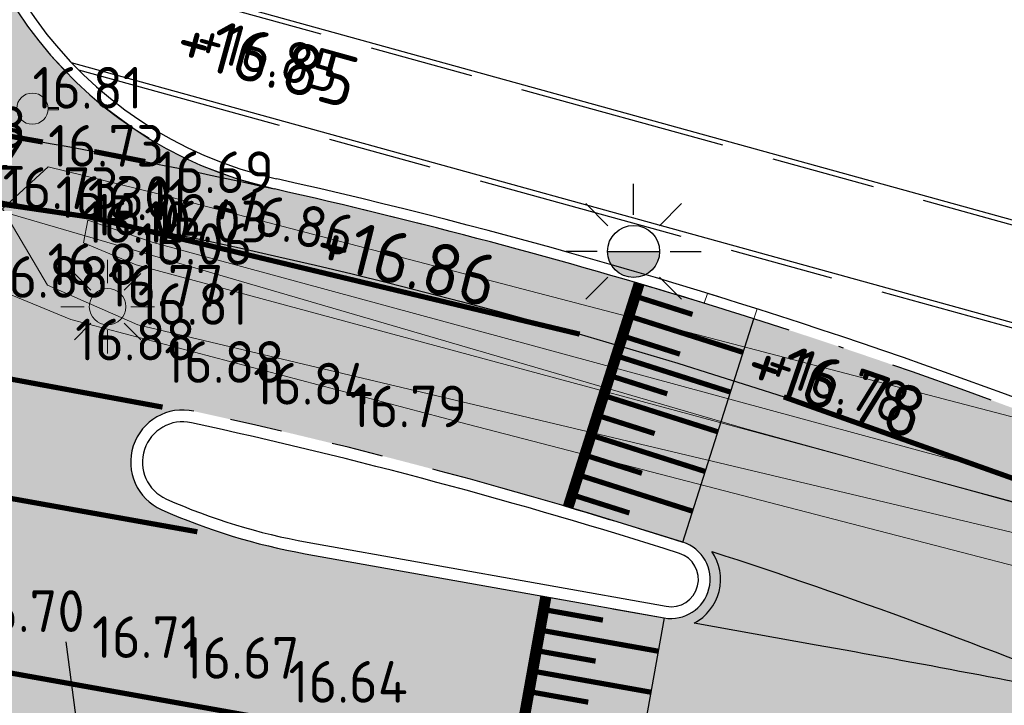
# Model space of a CAD drawing. Header units: metres. Extents: x 174255 to 175175, y 462028 to 462911.
# Tile 39 of 256: x 174583 to 174602, y 462260 to 462274. Entities that reach past the tile are written whole.
import ezdxf
from ezdxf import colors
from ezdxf.entities.mleader import LeaderData, LeaderLine
from ezdxf.enums import TextEntityAlignment as Align
from ezdxf.lldxf.tags import DXFTag
from ezdxf.math import Vec2, Vec3

# ---------------------------------------------------------------- set-up
doc = ezdxf.new("R2010")
doc.units = ezdxf.units.M
for name, pattern in [('VH-GELEIDEBAND_50X200', [8, 4, -2, 0, -2]), ('VH-OPSLUITBAND', [10, 4, -2, 2, -2]), ('VH-OPSLUITBAND_100X200', [16, 8, -2, 4, -2]), ('VH-RWSBAND_110X220', [24, 10, -2, 2, -2, 2, -2, 2, -2]), ('VW-1-1_STREEP', [2, 1, -1])]:
    doc.linetypes.add(name, pattern=pattern)
doc.layers.add('-DR-nw-txt kader', color=50, linetype='Continuous')
doc.layers.add('N-WE-VH-MATERIAALGRENS-G', color=15, linetype='Continuous')
for name, color, linetype, lineweight in [('B-ME-AL-PEIL_BRM-T20', 8, 'Continuous', 20), ('B-ME-AL-PEIL_MAAIVELD-T20', 8, 'Continuous', 20), ('B-ME-IE-MEUBILAIR_WEGMEUBILAIR_LICHTMAST-S', 8, 'Continuous', 20), ('B-ME-IE-MEUBILAIR_WEGMEUBILAIR_STRAATNAAMBORD-S', 8, 'Continuous', 20), ('B-ME-WH-WATERGANG_SLOOT_BODEM-G', 8, 'Continuous', 20), ('B-ME-WH-WATERGANG_SLOOT_INSTEEK-G', 8, 'Continuous', 20), ('B-WE-IE-MEUBILAIR_WEGMEUBILAIR-LICHTMAST-ARMATUUR-6.00-S', 252, 'Continuous', 25), ('B-WE-RI-PERSLEIDING-G', 8, 'RI-PERS', 20), ('B-WE-VH-KANTOPSLUITING_ACHTERKANTBAND-G', 252, 'Continuous', 25), ('B-WE-VH-KANTOPSLUITING_EINDVERLOOPBAND_200X200-G', 252, 'Continuous', 25), ('B-WE-VH-KANTOPSLUITING_GELEIDEBAND_50-200X200-G', 252, 'VH-GELEIDEBAND_50X200', 25), ('B-WE-VH-KANTOPSLUITING_OPSLUITBAND_100X200-G', 252, 'VH-OPSLUITBAND_100X200', 25), ('B-WE-VH-KANTOPSLUITING_OPSLUITBAND_200X200-G', 252, 'VH-OPSLUITBAND', 20), ('B-WE-VH-KANTOPSLUITING_TROTTOIRBAND_RWS_115-225X250-G', 252, 'VH-RWSBAND_110X220', 25), ('B-WE-VH-KANTOPSLUITING_VERLOOPBAND_50-200X200-200X200-G', 252, 'Continuous', 20), ('B-WE-VH-NAP-T20', 252, 'Continuous', 25), ('B-WE-VW-MARKERING_DWARS_STREEP_DOORGETROKKEN_020-G', 8, 'Continuous', 13), ('B-WE-VW-MARKERING_LANGS_STREEP_11_010-G', 8, 'VW-1-1_STREEP', 13), ('B-WE-VW-MARKERING_LANGS_STREEP_DOORGETROKKEN_010-G', 8, 'Continuous', 20), ('B-WE-VW-MARKERING_PUNTSTUK-G', 252, 'Continuous', 25), ('B-XX-KG-GRENS_PERCEEL-BEREKEND-G', 213, 'Continuous', 20), ('B-XX-KG-GRENS_PERCEEL-G', 213, 'Continuous', 20), ('N-WE-VH-NAP-T20', 7, 'Continuous', 25), ('N-WE-VH-VERHARDING_ASFALT_RIJBAAN-V', 254, 'Continuous', 25), ('N-WE-VH-VERHARDING_ASFALT_ROOD-V', 11, 'Continuous', 25), ('N-WE-VH-VERHARDING_DREMPEL_ASFALT-G', 30, 'Continuous', 25), ('N-WE-VW-MARKERING_DWARS_STREEP_DOORGETROKKEN_020-G', 7, 'Continuous', 13), ('N-WE-VW-MARKERING_LANGS_STREEP_11_010-G', 7, 'VW-1-1_STREEP', 13), ('N-WE-VW-MARKERING_LANGS_STREEP_DOORGETROKKEN_010-G', 7, 'Continuous', 20), ('N-WE-VW-MARKERING_PUNTSTUK-G', 7, 'Continuous', 25), ('N-WE-VW-MARKERING_PUNTSTUK-V', 7, 'Continuous', 25)]:
    doc.layers.add(name, color=color, linetype=linetype, lineweight=lineweight)
doc.styles.add('CE', font='txt', dxfattribs={"height": 1.8})
doc.styles.add('NLCS-ISO-M500-T20', font='NLCS-ISO.ttf', dxfattribs={"height": 1})
doc.styles.get("Standard").update_dxf_attribs({"font": 'isocpeur.ttf'})
tags = doc.linetypes.add('RI-PERS', pattern='A,7,-2,["P",Standard,S=1.8,R=0,X=-0.5,Y=-0.9],-2,7,-2,[102,NLCS.SHX,S=1,R=180,X=0,Y=0],-2', length=22).pattern_tags.tags
tags[6] = DXFTag(74, 10)

# ---------------------------------------------------------------- blocks, each defined once
blk = doc.blocks.new('050')
at = {"color": 0, "linetype": 'Continuous'}
for p, q in [((-0.5, -0.02), (-0.5, 0.02)), ((-0.5, 0.02), (-0.3, 0.02)), ((-0.5, 0), (-0.3, 0)), ((0.5, 0.02), (0.3, 0.02)), ((0.5, 0), (0.3, 0)), ((0.5, -0.02), (0.5, 0.02)), ((-0.3, -0.02), (-0.5, -0.02)), ((0.3, -0.02), (0.5, -0.02))]:
    blk.add_line(p, q, dxfattribs=at)
blk.add_circle((0, 0), 0.3)
blk = doc.blocks.new('Lichtmast bestaand')
for p, q in [((0, 0.4500000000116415), (0, 0.9000000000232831)), ((-0.3181980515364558, 0.3181980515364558), (-0.6363961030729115, 0.6363961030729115)), ((0.3181980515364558, 0.3181980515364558), (0.6363961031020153, 0.6363961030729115)), ((-0.4500000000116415, 0), (-0.8999999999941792, 0)), ((0.4500000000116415, 0), (0.8999999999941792, 0)), ((-0.3181980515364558, -0.3181980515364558), (-0.6363961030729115, -0.6363961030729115)), ((0.3181980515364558, -0.3181980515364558), (0.6363961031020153, -0.6363961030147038)), ((0, -0.9000000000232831), (0, -0.4500000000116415))]:
    blk.add_line(p, q)
blk.add_circle((0, 0), 0.35)
blk = doc.blocks.new('lichtmast 5.00 m')
blk.add_hatch(color=256).paths.add_polyline_path([(-0.2500000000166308, 0, 1), (0.2500000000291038, 0)])
for p, q in [((0, 0.3499999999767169), (0, 0.6500000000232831)), ((-0.2474873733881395, 0.2474873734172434), (-0.4596194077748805, 0.4596194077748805)), ((0.2474873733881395, 0.247487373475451), (0.4596194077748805, 0.4596194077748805)), ((-0.3500000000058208, 0), (-0.6499999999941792, 0)), ((-0.2500000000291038, 0), (0.2500000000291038, 0)), ((0.3500000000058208, 0), (0.6499999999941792, 0)), ((-0.2474873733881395, -0.2474873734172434), (-0.4596194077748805, -0.4596194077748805)), ((0.2474873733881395, -0.247487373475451), (0.459619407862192, -0.4596194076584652)), ((0, -0.6500000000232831), (0, -0.3499999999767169))]:
    blk.add_line(p, q)
blk.add_circle((0, 0), 0.2500000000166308)

msp = doc.modelspace()

# ---------------------------------------------------------------- hatches: boundary and pattern name
at = {"layer": 'B-WE-VW-MARKERING_PUNTSTUK-G'}
h = msp.add_hatch(color=256, dxfattribs=at)
h.dxf.hatch_style = 1
edge = h.paths.add_edge_path()
edge.add_arc((174564.0402764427, 462163.443269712), 104.9999999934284, 67.45682479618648, 72.03536528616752, ccw=False)
edge.add_arc((174544.8543714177, 461961.7783100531), 304.4999997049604, 78.74314112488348, 79.86621309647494)
edge.add_line((174598.4303089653, 462261.5279868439), (174596.0829519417, 462261.9475431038))
edge.add_arc((174595.6409137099, 462262.788436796), 0.9499999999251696, 297.7298594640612, 394.33109421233)
at = {"layer": 'N-WE-VH-VERHARDING_ASFALT_RIJBAAN-V'}
h = msp.add_hatch(color=256, dxfattribs=at)
h.dxf.hatch_style = 1
h.paths.add_polyline_path([(174581.8179176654, 462278.8966849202), (174581.8789898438, 462279.4992296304), (174576.4070254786, 462280.0538520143, -0.3957369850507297), (174568.1477175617, 462272.8662057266, -0.04585906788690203), (174588.0248415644, 462270.2842292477, -0.3795402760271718)])
h = msp.add_hatch(color=256, dxfattribs=at)
h.dxf.hatch_style = 1
edge = h.paths.add_edge_path()
edge.add_arc((174564.0402964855, 462163.4433554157), 104.999911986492, 73.6640752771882, 77.65972110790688, ccw=False)
edge.add_line((174593.5734596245, 462264.2043289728), (174594.5588796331, 462267.3021997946))
edge.add_arc((174564.0402764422, 462163.4432697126), 108.2499999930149, 73.62474918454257, 87.85029939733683)
edge.add_line((174568.10079363, 462271.6170867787), (174567.4269862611, 462271.6423794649))
edge.add_arc((174563.535278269, 462167.9653496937), 103.7500452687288, 87.85030680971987, 89.42058191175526)
edge.add_line((174564.5844590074, 462271.7100898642), (174564.6270223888, 462268.4416303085))
edge.add_arc((174564.0402764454, 462163.4432699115), 104.9999997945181, 87.97357495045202, 89.67982627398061, ccw=False)
edge.add_arc((174567.4702368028, 462260.3826083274), 7.999999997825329, 75.2194519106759, 87.97357494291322, ccw=False)
edge.add_arc((174569.3836181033, 462267.6344337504), 0.5000000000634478, -77.98542287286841, 75.21945192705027, ccw=False)
edge.add_arc((174566.9897718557, 462278.8825224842), 12.00000000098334, 264.8930043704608, 282.01457712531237, ccw=False)
edge.add_line((174565.9215809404, 462266.9301600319), (174564.618938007, 462267.0383704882))
edge.add_line((174564.618938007, 462267.0383704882), (174564.4674735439, 462263.7458178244))
edge.add_arc((174557.0515315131, 462162.767732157), 101.2500369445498, 79.86622111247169, 85.79967551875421, ccw=False)
edge.add_line((174574.866183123, 462262.4382301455), (174592.5745656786, 462259.2731118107))
edge.add_line((174592.5745656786, 462259.2731118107), (174593.1463942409, 462262.4724104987))
edge.add_line((174593.1463942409, 462262.4724104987), (174588.6179083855, 462263.2818121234))
edge.add_arc((174590.7292753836, 462275.0946072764), 11.99999999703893, 246.06665617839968, 259.8662130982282, ccw=False)
edge.add_arc((174586.2668660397, 462265.04040901), 1.000000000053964, 77.65972044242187, 246.06665613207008, ccw=False)
h = msp.add_hatch(color=256, dxfattribs=at)
h.dxf.hatch_style = 1
h.paths.add_polyline_path([(174596.8540240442, 462266.6000458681, 0.005543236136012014), (174594.5588796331, 462267.3021997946), (174593.5734596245, 462264.2043289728, -0.003102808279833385), (174594.8217168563, 462263.8300361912, -0.002610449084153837), (174595.8688559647, 462263.5029670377)])
h = msp.add_hatch(color=256, dxfattribs=at)
h.dxf.hatch_style = 1
edge = h.paths.add_edge_path()
edge.add_line((174596.8540240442, 462266.6000458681), (174595.8688537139, 462263.5029599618))
edge.add_arc((174595.6409137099, 462262.788436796), 0.7499999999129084, -100.13378693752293, 72.30679935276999, ccw=False)
edge.add_line((174595.508953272, 462262.0501370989), (174594.9371247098, 462258.8508384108))
edge.add_line((174594.9371247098, 462258.8508384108), (174597.8584804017, 462258.3286881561))
edge.add_arc((174544.8543713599, 461961.7783097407), 301.2500000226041, 74.85963460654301, 79.86621309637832, ccw=False)
edge.add_line((174623.5362405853, 462252.5715798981), (174653.8788924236, 462244.3615667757))
edge.add_line((174653.8788924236, 462244.3615667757), (174660.8212337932, 462242.7757974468))
edge.add_line((174660.8212337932, 462242.7757974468), (174681.8867113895, 462237.0956494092))
edge.add_line((174681.8867113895, 462237.0956494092), (174682.5373243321, 462239.002504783))
edge.add_line((174682.5373243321, 462239.002504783), (174661.3063210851, 462244.7859102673))
edge.add_line((174661.3063210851, 462244.7859102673), (174655.7265810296, 462246.451523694))
edge.add_line((174655.7265810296, 462246.451523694), (174631.3990785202, 462253.0339778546))
edge.add_arc((174657.8440221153, 462350.7694752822), 101.2499999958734, 243.4005454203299, 254.8596346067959, ccw=False)
edge.add_arc((174564.0402764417, 462163.4432697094), 108.2499999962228, 63.40054542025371, 72.35434605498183)
h = msp.add_hatch(color=256, dxfattribs=at)
h.dxf.hatch_style = 1
h.paths.add_polyline_path([(174595.508953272, 462262.0501370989), (174593.1463942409, 462262.4724104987), (174592.5745656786, 462259.2731118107), (174594.9371247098, 462258.8508384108)])
at = {"layer": 'N-WE-VH-VERHARDING_ASFALT_ROOD-V'}
h = msp.add_hatch(color=256, dxfattribs=at)
h.dxf.hatch_style = 1
edge = h.paths.add_edge_path()
edge.add_arc((174564.0402764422, 462163.4432697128), 109.4999999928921, 63.4005454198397, 87.85029939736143)
edge.add_line((174568.1476818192, 462272.8662070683), (174568.10079363, 462271.6170867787))
edge.add_arc((174564.040276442, 462163.443269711), 108.2499999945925, 63.40054542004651, 87.85029939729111, ccw=False)
edge.add_arc((174657.8440221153, 462350.7694752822), 101.2499999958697, 243.4005454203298, 254.8596346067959)
edge.add_line((174631.3990785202, 462253.0339778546), (174655.7265810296, 462246.451523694))
edge.add_line((174655.7265810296, 462246.451523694), (174661.3063210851, 462244.7859102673))
edge.add_line((174661.3063210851, 462244.7859102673), (174682.5373243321, 462239.002504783))
edge.add_line((174682.5373243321, 462239.002504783), (174682.9421733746, 462240.1890606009))
edge.add_line((174682.9421733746, 462240.1890606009), (174661.5999745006, 462246.002756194))
edge.add_line((174661.5999745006, 462246.002756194), (174656.0686526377, 462247.6539162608))
edge.add_line((174656.0686526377, 462247.6539162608), (174631.7255593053, 462254.240588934))
edge.add_arc((174657.8440221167, 462350.7694752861), 100.0000000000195, 243.40054542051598, 254.8596346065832, ccw=False)
h = msp.add_hatch(color=256, dxfattribs=at)
h.dxf.hatch_style = 1
edge = h.paths.add_edge_path()
edge.add_arc((174557.0515240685, 462162.7677710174), 101.2500000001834, 79.8662130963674, 121.8054001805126)
edge.add_line((174503.6891395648, 462248.8143771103), (174495.8416462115, 462243.9477010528))
edge.add_arc((174760.0183891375, 461817.9638858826), 501.2499997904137, 121.8054001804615, 123.7976785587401)
edge.add_arc((174200.4188712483, 462653.9569358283), 504.7500001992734, 301.56478024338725, 303.7976785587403, ccw=False)
edge.add_line((174464.6364419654, 462223.8852696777), (174441.5798745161, 462209.7203043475))
edge.add_line((174441.5798745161, 462209.7203043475), (174426.6240007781, 462200.8053942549))
edge.add_line((174426.6240007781, 462200.8053942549), (174427.304206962, 462199.5881513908))
edge.add_line((174427.304206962, 462199.5881513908), (174442.2342023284, 462208.6552432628))
edge.add_line((174442.2342023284, 462208.6552432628), (174465.2907697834, 462222.8202085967))
edge.add_arc((174200.4188713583, 462653.9569356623), 506.0000000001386, 301.5647802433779, 303.7976785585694)
edge.add_arc((174760.0183892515, 461817.963885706), 500.0000000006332, 121.8054001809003, 123.7976785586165, ccw=False)
edge.add_line((174496.5004410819, 462242.8853972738), (174504.3479344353, 462247.7520733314))
edge.add_arc((174557.0515240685, 462162.7677710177), 99.9999999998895, 79.86621309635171, 121.80540018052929, ccw=False)
edge.add_line((174574.6462490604, 462261.2077306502), (174597.6385463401, 462257.0981886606))
edge.add_arc((174544.8543713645, 461961.7783097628), 300.0000000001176, 74.85963460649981, 79.86621309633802, ccw=False)
edge.add_line((174623.2097597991, 462251.364968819), (174653.5763551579, 462243.148477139))
edge.add_line((174653.5763551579, 462243.148477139), (174660.5279753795, 462241.5605883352))
edge.add_line((174660.5279753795, 462241.5605883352), (174681.4823111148, 462235.9104088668))
edge.add_line((174681.4823111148, 462235.9104088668), (174681.8867113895, 462237.0956494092))
edge.add_line((174681.8867113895, 462237.0956494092), (174660.8212337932, 462242.7757974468))
edge.add_line((174660.8212337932, 462242.7757974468), (174653.8788924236, 462244.3615667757))
edge.add_line((174653.8788924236, 462244.3615667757), (174623.5362405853, 462252.5715798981))
edge.add_arc((174544.8543713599, 461961.7783097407), 301.2500000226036, 74.85963460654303, 79.86621309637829)
edge.add_line((174597.8584804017, 462258.3286881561), (174574.8661831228, 462262.4382301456))
at = {"layer": 'N-WE-VW-MARKERING_PUNTSTUK-V'}
h = msp.add_hatch(color=256, dxfattribs=at)
h.dxf.hatch_style = 1
edge = h.paths.add_edge_path()
edge.add_arc((174564.0402764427, 462163.443269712), 104.9999999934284, 67.45682479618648, 72.03536528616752, ccw=False)
edge.add_arc((174544.8543714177, 461961.7783100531), 304.4999997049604, 78.74314112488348, 79.86621309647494)
edge.add_line((174598.4303089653, 462261.5279868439), (174596.0829519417, 462261.9475431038))
edge.add_arc((174595.6409137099, 462262.788436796), 0.9499999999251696, 297.7298594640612, 394.33109421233)

# ---------------------------------------------------------------- linework, layer by layer
at = {"layer": 'B-ME-WH-WATERGANG_SLOOT_BODEM-G'}
msp.add_lwpolyline([(174585.6956211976, 462269.2582042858), (174584.4404228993, 462269.684648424), (174584.3625924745, 462269.2501213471), (174585.3689113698, 462268.8272531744), (174603.7574650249, 462263.86180924), (174605.6472208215, 462263.1445194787), (174605.8338694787, 462263.6477934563), (174603.695666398, 462264.3666772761), (174585.6956211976, 462269.2582042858)], dxfattribs=at)
at = {"layer": 'B-ME-WH-WATERGANG_SLOOT_INSTEEK-G'}
msp.add_lwpolyline([(174585.7431984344, 462270.2059092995), (174583.6799758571, 462270.7125802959), (174582.8082300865, 462269.9000646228), (174583.6684491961, 462268.439330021), (174585.4021005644, 462267.675509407), (174602.7900033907, 462263.5478627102), (174606.232135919, 462262.471948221), (174607.0177793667, 462263.9509762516), (174604.3219834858, 462265.3505496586), (174585.7431984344, 462270.2059092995)], dxfattribs=at)
at = {"layer": 'B-WE-RI-PERSLEIDING-G', "ltscale": 0.4}
msp.add_lwpolyline([(174678.601, 462235.916), (174677.345, 462236.905), (174677.165, 462238.047), (174677.778, 462240.685), (174677.778, 462241.827), (174677.237, 462242.639), (174676.371, 462242.951), (174624.865, 462256.92), (174615.773, 462259.439), (174612.075, 462260.494), (174591.579, 462265.81), (174584.118, 462267.779), (174582.764, 462268.333), (174581.986, 462269.543), (174581.633, 462270.665), (174581.698, 462272.052), (174581.859, 462273.599), (174577.122, 462274.263), (174577.996, 462279.885), (174578.786, 462288.205), (174580.186, 462301.035), (174580.966, 462308.485)], dxfattribs=at)
at = {"layer": 'B-WE-VH-KANTOPSLUITING_ACHTERKANTBAND-G'}
for p, q in [((174584.1251202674, 462272.7145833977), (174608.9258151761, 462265.8618534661)), ((174584.1251202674, 462272.7145833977), (174608.9258151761, 462265.8618534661)), ((174588.6574965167, 462263.5033020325), (174595.5485414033, 462262.271627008)), ((174588.6574965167, 462263.5033020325), (174595.5485414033, 462262.271627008))]:
    msp.add_line(p, q, dxfattribs=at)
msp.add_lwpolyline([(174673.6457587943, 462249.9501525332), (174584.7039725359, 462274.5258365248)], dxfattribs=at)
msp.add_lwpolyline([(174673.6457587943, 462249.9501525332), (174584.7039725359, 462274.5258365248)], dxfattribs=at)
for centre, radius, start, end in [((174589.7771385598, 462278.0899614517), 7.8, 174.2124315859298, 257.3475150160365), ((174589.7771385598, 462278.0899614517), 7.8, 174.2124315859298, 257.3475150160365), ((174564.04027644, 462163.443269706), 109.7, 63.40054542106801, 77.34421963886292), ((174564.04027644, 462163.443269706), 109.7, 63.40054542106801, 77.34421963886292), ((174586.2668660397, 462265.0404090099), 0.775000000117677, 77.6597204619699, 246.0666561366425), ((174586.2668660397, 462265.0404090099), 0.775000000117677, 77.6597204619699, 246.0666561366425), ((174564.0402764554, 462163.4432697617), 104.7749999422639, 72.35468811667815, 77.65972041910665), ((174564.0402764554, 462163.4432697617), 104.7749999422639, 72.35468811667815, 77.65972041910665), ((174590.7292753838, 462275.0946072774), 11.7749999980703, 246.0666561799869, 259.8662130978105), ((174590.7292753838, 462275.0946072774), 11.7749999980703, 246.0666561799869, 259.8662130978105), ((174595.6409137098, 462262.7884367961), 0.5249999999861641, 259.8662130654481, 72.35468815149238), ((174595.6409137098, 462262.7884367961), 0.5249999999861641, 259.8662130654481, 72.35468815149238)]:
    msp.add_arc(centre, radius, start, end, dxfattribs=at)
at = {"layer": 'B-WE-VH-KANTOPSLUITING_EINDVERLOOPBAND_200X200-G', "ltscale": 0.5}
for centre, radius, start, end in [((174589.7771385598, 462278.0899614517), 8, 174.2124315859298, 257.3475150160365), ((174564.04027644, 462163.443269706), 109.5, 72.87783148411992, 77.34751501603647)]:
    msp.add_arc(centre, radius, start, end, dxfattribs=at)
at = {"layer": 'B-WE-VH-KANTOPSLUITING_GELEIDEBAND_50-200X200-G', "ltscale": 0.5}
msp.add_arc((174564.04027644, 462163.443269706), 109.5, 63.40054542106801, 72.35434605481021, dxfattribs=at)
msp.add_arc((174564.04027644, 462163.443269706), 109.5, 63.40054542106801, 72.35434605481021, dxfattribs=at)
at = {"layer": 'B-WE-VH-KANTOPSLUITING_OPSLUITBAND_100X200-G', "ltscale": 0.5}
msp.add_line((174584.2636861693, 462272.5725487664), (174608.8991819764, 462265.7654653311), dxfattribs=at)
msp.add_line((174584.2636861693, 462272.5725487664), (174608.8991819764, 462265.7654653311), dxfattribs=at)
msp.add_lwpolyline([(174673.7451681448, 462249.818937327), (174584.6403440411, 462274.4396706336)], dxfattribs=at)
msp.add_lwpolyline([(174673.7451681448, 462249.818937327), (174584.6403440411, 462274.4396706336)], dxfattribs=at)
at = {"layer": 'B-WE-VH-KANTOPSLUITING_OPSLUITBAND_200X200-G', "ltscale": 0.5}
for centre, radius, start, end in [((174589.7771385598, 462278.0899614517), 8, 174.2124315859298, 257.3475150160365), ((174564.04027644, 462163.443269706), 109.5, 72.87783148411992, 77.34751501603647)]:
    msp.add_arc(centre, radius, start, end, dxfattribs=at)
at = {"layer": 'B-WE-VH-KANTOPSLUITING_TROTTOIRBAND_RWS_115-225X250-G', "ltscale": 0.5}
msp.add_line((174588.6179083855, 462263.2818121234), (174595.508953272, 462262.0501370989), dxfattribs=at)
msp.add_line((174588.6179083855, 462263.2818121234), (174595.508953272, 462262.0501370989), dxfattribs=at)
for centre, radius, start, end in [((174586.2668660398, 462265.04040901), 1.000000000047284, 77.6597204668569, 246.0666561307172), ((174586.2668660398, 462265.04040901), 1.000000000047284, 77.6597204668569, 246.0666561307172), ((174564.0402964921, 462163.4433554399), 104.9999119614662, 72.35434230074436, 77.65972110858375), ((174564.0402964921, 462163.4433554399), 104.9999119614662, 72.35434230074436, 77.65972110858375), ((174590.729275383, 462275.0946072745), 11.99999999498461, 246.0666561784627, 259.866213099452), ((174590.729275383, 462275.0946072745), 11.99999999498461, 246.0666561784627, 259.866213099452), ((174595.6409137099, 462262.788436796), 0.7499999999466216, 259.8662130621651, 72.35468816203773), ((174595.6409137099, 462262.788436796), 0.7499999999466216, 259.8662130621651, 72.35468816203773)]:
    msp.add_arc(centre, radius, start, end, dxfattribs=at)
at = {"layer": 'B-WE-VH-KANTOPSLUITING_VERLOOPBAND_50-200X200-200X200-G'}
msp.add_lwpolyline([(174597.2935615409, 462267.9818225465), (174596.3392304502, 462268.2806083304), (174596.2781837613, 462268.0901393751), (174597.2329356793, 462267.7912326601)], close=True, dxfattribs=at)
msp.add_lwpolyline([(174597.2935615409, 462267.9818225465), (174596.3392304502, 462268.2806083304), (174596.2781837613, 462268.0901393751), (174597.2329356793, 462267.7912326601)], close=True, dxfattribs=at)
at = {"layer": 'B-WE-VW-MARKERING_DWARS_STREEP_DOORGETROKKEN_020-G', "const_width": 0.2}
for points in [[(174593.6687545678, 462264.174016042), (174595.0331783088, 462268.4633631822)], [(174593.2448342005, 462262.4548157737), (174592.4530715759, 462258.0250175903)]]:
    msp.add_lwpolyline(points, dxfattribs=at)
at = {"layer": 'B-WE-VW-MARKERING_LANGS_STREEP_11_010-G', "ltscale": 2, "const_width": 0.1, "flags": 128}
for points in [[(174565.284768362, 462271.69939503, -0.06664571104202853), (174593.8863226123, 462267.4975808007, -0.05751409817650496)], [(174569.0403526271, 462268.2740940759, -0.0405093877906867), (174585.8780591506, 462266.0961495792, -0.0405093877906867)], [(174567.7967075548, 462266.7641331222, -0.01847974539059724), (174575.4468085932, 462265.6867488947), (174586.5462996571, 462263.7028747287)], [(174597.8055733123, 462266.2925148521, -0.03677538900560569), (174612.5092762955, 462260.2359272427, 0.05004141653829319), (174631.3990785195, 462253.0339778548), (174655.7265810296, 462246.451523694), (174661.3063210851, 462244.7859102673)], [(174565.2008210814, 462263.6892811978, -0.02407811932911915), (174574.866183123, 462262.4382301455), (174591.8510319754, 462259.4024330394)]]:
    msp.add_lwpolyline(points, format="xyb", dxfattribs=at)
at = {"layer": 'B-WE-VW-MARKERING_LANGS_STREEP_11_010-G', "linetype": 'Continuous', "const_width": 0.1, "flags": 128}
for points in [[(174582.5951214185, 462271.359754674), (174583.5801300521, 462271.185759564)], [(174584.5636209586, 462271.0027524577), (174585.5455319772, 462270.8107414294)]]:
    msp.add_lwpolyline(points, dxfattribs=at)
at = {"layer": 'B-WE-VW-MARKERING_LANGS_STREEP_DOORGETROKKEN_010-G', "const_width": 0.1, "flags": 128}
for points in [[(174594.9572263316, 462268.2245881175), (174596.0531180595, 462267.8759890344)], [(174594.8359744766, 462267.843408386), (174597.0277579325, 462267.1462102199)], [(174594.7147226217, 462267.4622286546), (174595.8106143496, 462267.1136295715)], [(174594.5934707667, 462267.0810489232), (174596.7852542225, 462266.3838507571)], [(174594.4722189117, 462266.6998691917), (174595.5681106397, 462266.3512701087)], [(174594.3509670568, 462266.3186894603), (174596.5427505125, 462265.6214912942)], [(174594.2297152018, 462265.9375097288), (174595.3256069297, 462265.5889106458)], [(174594.1084633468, 462265.5563299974), (174596.3002468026, 462264.8591318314)], [(174593.9872114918, 462265.1751502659), (174595.0831032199, 462264.8265511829)], [(174593.8659596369, 462264.7939705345), (174596.0577430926, 462264.0967723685)], [(174593.7447077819, 462264.4127908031), (174594.8405995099, 462264.06419172)], [(174593.2008473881, 462262.2087158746), (174594.3329069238, 462262.0063765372)], [(174593.1304684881, 462261.814956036), (174595.3945875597, 462261.4102773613)], [(174593.0600895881, 462261.4211961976), (174594.1921491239, 462261.2188568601)], [(174592.9897106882, 462261.0274363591), (174595.2538297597, 462260.6227576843)], [(174592.9193317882, 462260.6336765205), (174594.051391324, 462260.4313371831)]]:
    msp.add_lwpolyline(points, dxfattribs=at)
at = {"layer": 'B-WE-VW-MARKERING_PUNTSTUK-G', "flags": 128}
msp.add_lwpolyline([(174596.4254164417, 462263.3242123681, -0.01998030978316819), (174604.2951252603, 462260.4203141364, 0.004900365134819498), (174598.4303089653, 462261.5279868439), (174596.0829519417, 462261.9475431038, 0.4483757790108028)], format="xyb", close=True, dxfattribs=at)
at = {"layer": 'B-XX-KG-GRENS_PERCEEL-BEREKEND-G'}
msp.add_lwpolyline([(174630, 462262.01), (174584.707, 462274.525), (174591.833, 462347.751), (174635.8, 462345.444)], dxfattribs=at)
at = {"layer": 'B-XX-KG-GRENS_PERCEEL-G', "flags": 128}
msp.add_lwpolyline([(174564.891, 462275.115), (174582.373, 462269.973), (174597.06, 462265.687), (174609.687, 462262.213), (174628.526, 462257.132), (174628.724, 462257.079)], dxfattribs=at)
at = {"layer": 'N-WE-VH-MATERIAALGRENS-G', "flags": 128}
for points in [[(174568.1476818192, 462272.8662070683, -0.04585914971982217), (174588.0248415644, 462270.2842292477, -0.04585914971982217)], [(174568.1476818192, 462272.8662070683, -0.04585914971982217), (174588.0248415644, 462270.2842292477, -0.04585914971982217)], [(174568.10079363, 462271.6170867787, -0.1070887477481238), (174612.5092762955, 462260.2359272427, 0.05004141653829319), (174631.3990785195, 462253.0339778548), (174655.7265810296, 462246.451523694), (174661.3063210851, 462244.7859102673)], [(174441.5798745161, 462209.7203043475), (174464.6364419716, 462223.8852696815, 0.009743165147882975), (174481.1920887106, 462234.5061484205, -0.008693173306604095), (174495.8416462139, 462243.9477010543), (174503.6891395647, 462248.8143771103, -0.1850645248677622), (174574.866183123, 462262.4382301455), (174597.858480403, 462258.3286881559, -0.02184879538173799), (174623.5362405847, 462252.5715798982), (174653.8788924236, 462244.3615667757), (174660.8212337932, 462242.7757974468)]]:
    msp.add_lwpolyline(points, format="xyb", dxfattribs=at)
at = {"layer": 'N-WE-VH-VERHARDING_DREMPEL_ASFALT-G', "flags": 128}
msp.add_lwpolyline([(174594.9378833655, 462268.493676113), (174593.5734596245, 462264.2043289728, -0.00571146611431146), (174595.8688559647, 462263.5029670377), (174597.2329356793, 462267.7912326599, 0.005479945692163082)], format="xyb", close=True, dxfattribs=at)
msp.add_lwpolyline([(174594.9378833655, 462268.493676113), (174593.5734596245, 462264.2043289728, -0.00571146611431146), (174595.8688559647, 462263.5029670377), (174597.2329356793, 462267.7912326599, 0.005479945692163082)], format="xyb", close=True, dxfattribs=at)
msp.add_lwpolyline([(174592.3546316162, 462258.0426123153), (174593.1463942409, 462262.4724104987), (174595.508953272, 462262.0501370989), (174594.7171906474, 462257.6203389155)], close=True, dxfattribs=at)
msp.add_lwpolyline([(174592.3546316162, 462258.0426123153), (174593.1463942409, 462262.4724104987), (174595.508953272, 462262.0501370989), (174594.7171906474, 462257.6203389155)], close=True, dxfattribs=at)
at = {"layer": 'N-WE-VW-MARKERING_DWARS_STREEP_DOORGETROKKEN_020-G', "const_width": 0.2}
for points in [[(174593.6687545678, 462264.174016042), (174595.0331783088, 462268.4633631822)], [(174593.2448342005, 462262.4548157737), (174592.4530715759, 462258.0250175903)]]:
    msp.add_lwpolyline(points, dxfattribs=at)
at = {"layer": 'N-WE-VW-MARKERING_LANGS_STREEP_11_010-G', "ltscale": 2, "const_width": 0.1, "flags": 128}
for points in [[(174565.284768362, 462271.69939503, -0.06664571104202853), (174593.8863226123, 462267.4975808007, -0.05751409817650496)], [(174569.0403526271, 462268.2740940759, -0.0405093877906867), (174585.8780591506, 462266.0961495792, -0.0405093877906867)], [(174567.7967075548, 462266.7641331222, -0.01847974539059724), (174575.4468085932, 462265.6867488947), (174586.5462996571, 462263.7028747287)], [(174565.2008210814, 462263.6892811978, -0.02407811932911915), (174574.866183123, 462262.4382301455), (174591.8510319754, 462259.4024330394)]]:
    msp.add_lwpolyline(points, format="xyb", dxfattribs=at)
at = {"layer": 'N-WE-VW-MARKERING_LANGS_STREEP_11_010-G', "linetype": 'Continuous', "const_width": 0.1, "flags": 128}
for points in [[(174582.5951214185, 462271.359754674), (174583.5801300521, 462271.185759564)], [(174584.5636209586, 462271.0027524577), (174585.5455319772, 462270.8107414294)]]:
    msp.add_lwpolyline(points, dxfattribs=at)
at = {"layer": 'N-WE-VW-MARKERING_LANGS_STREEP_11_010-G', "ltscale": 2, "flags": 128}
msp.add_lwpolyline([(174597.8055733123, 462266.2925148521, 0.1, 0.1, -0.03677538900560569), (174612.5092762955, 462260.2359272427, 0.1, 0.1, 0.05004141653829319), (174631.3990785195, 462253.0339778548, 0.1, 0.1, 0), (174655.7265810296, 462246.451523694, 0.1, 0.1, 0), (174661.3063210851, 462244.7859102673, 0.1, 0.1, 0), (174682.5373243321, 462239.002504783, 0, 0, 0)], format="xyseb", dxfattribs=at)
at = {"layer": 'N-WE-VW-MARKERING_LANGS_STREEP_DOORGETROKKEN_010-G', "const_width": 0.1, "flags": 128}
for points in [[(174594.9572263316, 462268.2245881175), (174596.0531180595, 462267.8759890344)], [(174594.8359744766, 462267.843408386), (174597.0277579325, 462267.1462102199)], [(174594.7147226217, 462267.4622286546), (174595.8106143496, 462267.1136295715)], [(174594.5934707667, 462267.0810489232), (174596.7852542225, 462266.3838507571)], [(174594.4722189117, 462266.6998691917), (174595.5681106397, 462266.3512701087)], [(174594.3509670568, 462266.3186894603), (174596.5427505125, 462265.6214912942)], [(174594.2297152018, 462265.9375097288), (174595.3256069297, 462265.5889106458)], [(174594.1084633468, 462265.5563299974), (174596.3002468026, 462264.8591318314)], [(174593.9872114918, 462265.1751502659), (174595.0831032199, 462264.8265511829)], [(174593.8659596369, 462264.7939705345), (174596.0577430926, 462264.0967723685)], [(174593.7447077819, 462264.4127908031), (174594.8405995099, 462264.06419172)], [(174593.2008473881, 462262.2087158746), (174594.3329069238, 462262.0063765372)], [(174593.1304684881, 462261.814956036), (174595.3945875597, 462261.4102773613)], [(174593.0600895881, 462261.4211961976), (174594.1921491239, 462261.2188568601)], [(174592.9897106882, 462261.0274363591), (174595.2538297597, 462260.6227576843)], [(174592.9193317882, 462260.6336765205), (174594.051391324, 462260.4313371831)]]:
    msp.add_lwpolyline(points, dxfattribs=at)
at = {"layer": 'N-WE-VW-MARKERING_PUNTSTUK-G', "flags": 128}
msp.add_lwpolyline([(174596.4254164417, 462263.3242123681, -0.01998030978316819), (174604.2951252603, 462260.4203141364, 0.004900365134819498), (174598.4303089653, 462261.5279868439), (174596.0829519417, 462261.9475431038, 0.4483757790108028)], format="xyb", close=True, dxfattribs=at)

# ---------------------------------------------------------------- block references
at = {"layer": 'B-ME-IE-MEUBILAIR_WEGMEUBILAIR_LICHTMAST-S'}
msp.add_blockref('Lichtmast bestaand', (174584.8222618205, 462268.0246703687), dxfattribs=at)
at = {"layer": 'B-ME-IE-MEUBILAIR_WEGMEUBILAIR_STRAATNAAMBORD-S'}
msp.add_blockref('050', (174583.3789455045, 462271.8264351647), dxfattribs=at)
at = {"layer": 'B-WE-IE-MEUBILAIR_WEGMEUBILAIR-LICHTMAST-ARMATUUR-6.00-S', "xscale": 2, "yscale": 2, "zscale": 2}
msp.add_blockref('lichtmast 5.00 m', (174594.9220638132, 462269.0848808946), dxfattribs=at)

# ---------------------------------------------------------------- texts
at = {"layer": 'B-ME-AL-PEIL_BRM-T20', "style": 'NLCS-ISO-M500-T20'}
for s, rotation, p in [('+16.85', 344.55, (174588.0242376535, 462273.2452921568)), ('+16.86', 345.8575350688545, (174588.2831141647, 462270.085368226)), ('+16.78', 341.0430770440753, (174598.9751315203, 462266.9571257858))]:
    msp.add_text(s, height=0.8, rotation=rotation, dxfattribs=at).set_placement(p, align=Align.TOP_CENTER)
at = {"layer": 'B-ME-AL-PEIL_MAAIVELD-T20', "style": 'NLCS-ISO-M500-T20'}
for s, p in [('16.81', (174583.3789455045, 462271.8264351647)), ('16.93', (174580.9962926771, 462271.0698246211)), ('16.92', (174581.0063807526, 462270.6532879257)), ('16.73', (174583.6799758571, 462270.7125802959)), ('16.69', (174585.7431984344, 462270.2059092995)), ('16.73', (174582.8082300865, 462269.9000646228)), ('16.30', (174583.826983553, 462269.7283290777)), ('16.11', (174584.4404228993, 462269.684648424)), ('16.02', (174584.531671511, 462269.3887981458)), ('16.10', (174584.3625924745, 462269.2501213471)), ('16.03', (174585.6956211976, 462269.2582042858)), ('16.06', (174585.3689113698, 462268.8272531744)), ('16.81', (174583.6684491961, 462268.439330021)), ('16.88', (174582.5379828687, 462268.1953176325)), ('16.77', (174584.8222618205, 462268.0246703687)), ('16.81', (174585.4021005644, 462267.675509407)), ('16.88', (174584.2007533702, 462266.9933928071)), ('16.88', (174585.9083662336, 462266.5621005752)), ('16.84', (174587.6147008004, 462266.1449330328)), ('16.79', (174589.4725908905, 462265.7098716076)), ('16.70', (174582.1664143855, 462261.7801730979)), ('16.71', (174584.5233312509, 462261.2807876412)), ('16.67', (174586.2614407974, 462260.8810495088)), ('16.64', (174588.2984316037, 462260.421803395))]:
    msp.add_text(s, height=0.8, dxfattribs=at).set_placement(p)
at = {"layer": 'B-WE-VH-NAP-T20', "style": 'NLCS-ISO-M500-T20'}
for s, rotation, p in [('+16.85', 344.55, (174588.0242376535, 462273.2452921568)), ('+16.86', 345.8575350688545, (174590.6938755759, 462269.3920693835)), ('+16.78', 341.0430770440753, (174598.9751315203, 462266.9571257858))]:
    msp.add_text(s, height=1, rotation=rotation, dxfattribs=at).set_placement(p, align=Align.TOP_CENTER)
at = {"layer": 'N-WE-VH-NAP-T20', "style": 'NLCS-ISO-M500-T20'}
for s, rotation, p in [('+16.86', 345.8575350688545, (174588.2831141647, 462270.085368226)), ('+16.78', 341.0430770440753, (174598.9751315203, 462266.9571257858))]:
    msp.add_text(s, height=0.8, rotation=rotation, dxfattribs=at).set_placement(p, align=Align.TOP_CENTER)

# ---------------------------------------------------------------- leaders
at = {"layer": '-DR-nw-txt kader'}
ml = msp.add_multileader_mtext('Standard', dxfattribs=at)
ml.set_content('In WRM-fase:\\P- aanbrengen deklagen rijweg en fietssuggestiestroken\\P- aanbrengen markeringen', color=7, style='CE')
ml.set_leader_properties(color=256, linetype='ByLayer', lineweight=-1)
ml.build(insert=Vec2(0, 0))
ml.multileader.update_dxf_attribs({"text_left_attachment_type": 5, "text_right_attachment_type": 5, "dogleg_length": 0.5, "arrow_head_size": 1.25, "scale": 0.5})
ctx = ml.context
ctx.base_point, ctx.scale, ctx.char_height, ctx.arrow_head_size, ctx.landing_gap_size, ctx.plane_origin, ctx.plane_x_axis, ctx.plane_y_axis = Vec3(174555.357857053, 462243.7865923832), 0.5, 0.9, 1.25, 0.1, Vec3(174535.3391796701, 462262.8221070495), Vec3(0.9910735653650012, 0.1333161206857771), Vec3(-0.1333161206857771, 0.9910735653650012)
ctx.left_attachment, ctx.right_attachment = 5, 5
notes = []
notes.append((ctx, [(1, (1, 1, 0), (174585.8196466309, 462247.8842171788), (-0.9910735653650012, -0.1333161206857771), 0.25, [(0, [(174583.8578459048, 462262.8309687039)], 0, [])])]))
ctx.mtext.insert, ctx.mtext.text_direction, ctx.mtext.rotation, ctx.mtext.flow_direction = Vec3(174554.8971246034, 462247.9617795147), Vec3(0.9910735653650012, 0.1333161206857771), 0.1337142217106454, 5
for ctx, leaders in notes:
    for number, flags, end, landing, length, lines in leaders:
        leader = LeaderData()
        leader.index, (leader.has_last_leader_line, leader.has_dogleg_vector, leader.attachment_direction) = number, flags
        leader.last_leader_point, leader.dogleg_vector, leader.dogleg_length = Vec3(end), Vec3(landing), length
        for number, points, colour, breaks in lines:
            line = LeaderLine()
            line.index, line.vertices, line.color, line.breaks = number, Vec3.list(points), colors.encode_raw_color(colour), breaks
            leader.lines.append(line)
        ctx.leaders.append(leader)

doc.saveas('drawing.dxf')
